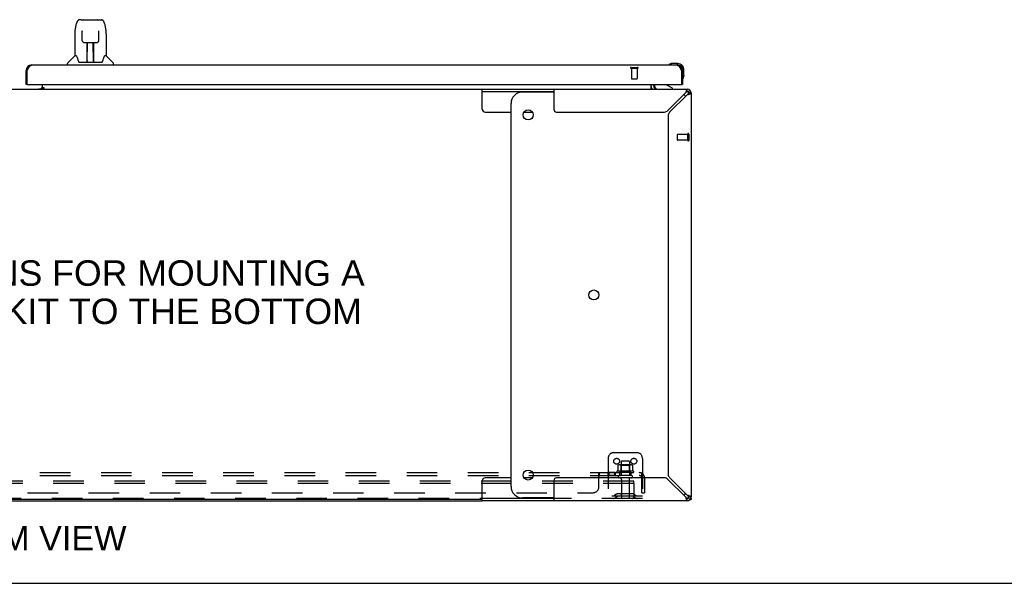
# Model space of a CAD drawing. Header units: inches. Extents: x 0 to 243, y 0 to 157.
# Tile 3 of 26: x 78 to 121, y 0 to 25. Entities that reach past the tile are written whole.
import ezdxf

# ---------------------------------------------------------------- set-up
doc = ezdxf.new("R2010")
doc.units = ezdxf.units.IN
doc.header["$LTSCALE"] = 13.357143
doc.header["$MEASUREMENT"] = 0
doc.linetypes.add('HIDDEN', pattern=[0.2, 0.1, -0.1])
doc.layers.get('0').update_dxf_attribs({"linetype": 'CONTINUOUS'})
for name, color, linetype in [('02___PRT_ALL_AXES', 7, 'CONTINUOUS'), ('DEFAULT_2', 8, 'HIDDEN'), ('DIMENSIONS', 7, 'CONTINUOUS')]:
    doc.layers.add(name, color=color, linetype=linetype)
doc.styles.get("Standard").update_dxf_attribs({"font": 'arial.ttf'})

msp = doc.modelspace()

# ---------------------------------------------------------------- linework, layer by layer
at = {"color": 7, "linetype": 'Continuous'}
for p, q in [((81.082, 24.637), (81.001, 24.637)), ((81.083, 24.637), (81.889, 24.637)), ((81.088, 24.637), (81.087, 24.637)), ((81.193, 24.649), (81.779, 24.649)), ((81.89, 24.637), (81.971, 24.637)), ((80.812, 24.177), (80.877, 24.482)), ((81.12, 24.125), (81.1, 24.125)), ((81.119, 24.161), (81.119, 24.157)), ((81.119, 24.157), (81.119, 24.153)), ((81.119, 24.153), (81.119, 24.145)), ((81.119, 24.145), (81.12, 24.134)), ((81.127, 23.73), (81.12, 24.134)), ((81.846, 23.73), (81.853, 24.142)), ((81.853, 24.151), (81.853, 24.155)), ((81.853, 24.142), (81.853, 24.151)), ((81.872, 24.125), (81.853, 24.125)), ((82.095, 24.482), (82.16, 24.177)), ((80.797, 24.034), (80.797, 23.062)), ((82.175, 24.033), (82.175, 23.062)), ((81.207, 23.652), (81.327, 23.652)), ((81.337, 22.806), (81.352, 23.653)), ((81.344, 23.237), (81.344, 23.653)), ((81.351, 23.589), (81.344, 23.589)), ((81.348, 23.428), (81.344, 23.428)), ((81.348, 23.416), (81.344, 23.416)), ((81.363, 23.653), (81.609, 23.653)), ((81.612, 22.786), (81.597, 23.653)), ((81.598, 23.589), (81.628, 23.589)), ((81.601, 23.653), (81.601, 23.589)), ((81.628, 23.428), (81.601, 23.428)), ((81.628, 23.416), (81.601, 23.416)), ((81.628, 22.786), (81.628, 23.653)), ((81.645, 23.652), (81.765, 23.652)), ((80.791, 23.056), (80.494, 22.758)), ((80.87, 23.062), (80.797, 23.062)), ((81.338, 22.858), (81.337, 22.832)), ((81.605, 23.188), (81.628, 23.188)), ((81.628, 23.184), (81.605, 23.184)), ((81.611, 22.832), (81.611, 22.858)), ((82.175, 23.062), (82.102, 23.062)), ((82.181, 23.056), (82.479, 22.758)), ((78.674, 22.422), (78.716, 22.422)), ((80.482, 22.668), (80.482, 22.731)), ((80.965, 22.81), (80.97, 22.802)), ((81, 22.786), (81.972, 22.786)), ((81.344, 22.786), (81.344, 22.791)), ((82.49, 22.668), (82.49, 22.731)), ((106.773, 22.683), (106.766, 22.682)), ((106.864, 22.725), (106.902, 22.728)), ((107.158, 22.728), (106.902, 22.728)), ((107.158, 22.668), (107.115, 22.668)), ((107.361, 22.422), (107.319, 22.422)), ((107.361, 22.422), (107.361, 22.465)), ((107.421, 22.209), (107.421, 22.465)), ((107.374, 22.073), (107.376, 22.08)), ((107.421, 22.209), (107.418, 22.171)), ((56.859, 21.61), (98.613, 21.61)), ((78.736, 21.814), (78.674, 21.814)), ((79.375, 21.685), (79.311, 21.621)), ((79.382, 21.645), (79.382, 21.814)), ((79.382, 21.69), (79.45, 21.69)), ((79.382, 21.61), (79.382, 21.64)), ((79.45, 21.64), (79.382, 21.64)), ((79.45, 21.69), (79.45, 21.64)), ((98.613, 20.735), (98.613, 21.61)), ((105.986, 21.639), (105.986, 21.814)), ((106.132, 21.814), (106.132, 21.767)), ((106.919, 21.649), (106.681, 21.787)), ((106.919, 21.61), (106.919, 21.649)), ((107.299, 21.814), (107.361, 21.814)), ((107.57, 21.506), (107.57, 21.61)), ((107.687, 21.561), (107.614, 21.488)), ((98.613, 21.506), (101.736, 21.506)), ((101.736, 21.485), (100.368, 21.485)), ((107.736, 21.444), (107.632, 21.444)), ((99.868, 4.235), (99.868, 20.985)), ((98.738, 20.61), (99.868, 20.61)), ((100.438, 20.61), (100.797, 20.61)), ((98.613, 3.61), (98.613, 4.485)), ((99.868, 4.61), (98.738, 4.61)), ((100.797, 4.61), (100.438, 4.61)), ((98.613, 3.662), (56.859, 3.662)), ((101.736, 3.714), (98.613, 3.714)), ((101.736, 3.735), (100.368, 3.735)), ((107.57, 3.61), (107.57, 3.714)), ((107.687, 3.659), (107.614, 3.732)), ((107.632, 3.777), (107.736, 3.777)), ((107.632, 3.622), (107.632, 3.61)), ((107.69, 3.662), (107.736, 3.662)), ((0, 0), (242.857, 0))]:
    msp.add_line(p, q, dxfattribs=at)
at = {"color": 3, "linetype": 'Continuous'}
for p, q in [((78.674, 21.814), (78.674, 22.422)), ((78.716, 22.422), (78.729, 22.447)), ((78.716, 21.834), (78.716, 22.422)), ((78.729, 22.447), (78.736, 22.46)), ((78.736, 22.46), (78.743, 22.473)), ((78.743, 22.473), (78.75, 22.485)), ((78.92, 22.668), (107.115, 22.668)), ((107.278, 22.498), (107.285, 22.485)), ((107.285, 22.485), (107.292, 22.473)), ((107.292, 22.473), (107.299, 22.46)), ((107.299, 22.46), (107.306, 22.447)), ((107.306, 22.447), (107.319, 22.422)), ((107.319, 22.422), (107.319, 21.834)), ((107.361, 22.422), (107.361, 21.814)), ((78.736, 21.814), (107.299, 21.814)), ((79.211, 21.621), (79.382, 21.621)), ((79.382, 21.645), (79.45, 21.645)), ((98.613, 21.61), (107.57, 21.61)), ((101.736, 21.61), (101.736, 20.735)), ((106.09, 21.814), (106.09, 21.753)), ((107.493, 21.444), (106.724, 20.675)), ((106.801, 20.598), (107.57, 21.368)), ((107.621, 21.383), (107.645, 21.39)), ((107.736, 21.444), (107.736, 3.777)), ((101.861, 20.61), (106.569, 20.61)), ((106.736, 20.443), (106.736, 4.777)), ((101.736, 4.485), (101.736, 3.61)), ((106.569, 4.61), (101.861, 4.61)), ((106.724, 4.546), (107.493, 3.777)), ((107.57, 3.853), (106.801, 4.622)), ((56.859, 3.61), (98.613, 3.61)), ((107.57, 3.61), (98.613, 3.61)), ((107.509, 3.725), (107.516, 3.701)), ((107.632, 3.61), (107.607, 3.61)), ((107.736, 3.725), (107.736, 3.662))]:
    msp.add_line(p, q, dxfattribs=at)
at = {"color": 7, "linetype": 'Continuous'}
for points in [[(81.001, 24.637), (80.997, 24.637), (80.982, 24.635), (80.967, 24.63), (80.953, 24.623), (80.941, 24.615), (80.93, 24.605), (80.921, 24.593), (80.912, 24.581), (80.905, 24.568), (80.898, 24.553), (80.892, 24.537), (80.886, 24.518), (80.881, 24.497), (80.877, 24.482)], [(82.071, 24.559), (82.065, 24.572), (82.059, 24.583), (82.051, 24.594), (82.043, 24.604), (82.034, 24.613), (82.023, 24.621), (82.011, 24.627), (81.999, 24.632), (81.986, 24.635), (81.971, 24.637)], [(82.095, 24.482), (82.092, 24.494), (82.087, 24.513), (82.082, 24.53), (82.077, 24.545), (82.071, 24.559)], [(80.812, 24.177), (80.806, 24.145), (80.801, 24.103), (80.798, 24.061), (80.797, 24.034)], [(81.119, 24.165), (81.119, 24.166), (81.119, 24.166), (81.119, 24.165), (81.119, 24.164), (81.119, 24.164), (81.119, 24.162), (81.119, 24.161)], [(81.853, 24.155), (81.853, 24.159), (81.854, 24.161), (81.854, 24.162), (81.854, 24.164), (81.854, 24.165), (81.854, 24.165), (81.854, 24.166)], [(82.175, 24.033), (82.175, 24.061), (82.172, 24.103), (82.166, 24.146), (82.16, 24.177)], [(81.127, 23.73), (81.128, 23.718), (81.131, 23.705), (81.137, 23.693), (81.144, 23.682), (81.153, 23.673), (81.163, 23.665), (81.174, 23.659), (81.186, 23.655), (81.199, 23.653), (81.206, 23.652)], [(81.766, 23.652), (81.775, 23.653), (81.787, 23.655), (81.799, 23.66), (81.811, 23.666), (81.821, 23.674), (81.829, 23.684), (81.837, 23.695), (81.842, 23.707), (81.845, 23.72), (81.846, 23.73)], [(81.327, 23.652), (81.33, 23.652), (81.339, 23.653), (81.348, 23.653), (81.357, 23.653), (81.363, 23.653)], [(81.609, 23.653), (81.617, 23.653), (81.626, 23.653), (81.635, 23.653), (81.643, 23.652), (81.645, 23.652)], [(80.867, 23.062), (80.872, 23.052), (80.886, 23.024), (80.901, 22.989), (80.917, 22.946), (80.933, 22.897), (80.948, 22.85)], [(80.948, 22.85), (80.95, 22.842), (80.955, 22.829), (80.96, 22.819), (80.965, 22.81)], [(82.007, 22.809), (82.012, 22.818), (82.017, 22.829), (82.022, 22.841), (82.025, 22.85)], [(82.025, 22.85), (82.039, 22.896), (82.055, 22.944), (82.071, 22.987), (82.086, 23.023), (82.1, 23.052), (82.105, 23.062)], [(80.97, 22.802), (80.976, 22.796), (80.983, 22.791), (80.991, 22.788), (80.998, 22.786), (81, 22.786)], [(81.972, 22.786), (81.974, 22.786), (81.981, 22.788), (81.989, 22.791), (81.996, 22.796)], [(81.996, 22.796), (82.002, 22.802), (82.007, 22.809)], [(105.986, 21.639), (105.988, 21.639), (105.989, 21.639), (105.991, 21.639), (105.993, 21.639), (105.995, 21.638), (105.997, 21.637), (105.998, 21.635), (106, 21.634), (106.002, 21.632), (106.003, 21.63), (106.004, 21.628), (106.006, 21.626)], [(106.006, 21.626), (106.009, 21.622), (106.01, 21.62), (106.011, 21.618), (106.013, 21.616), (106.014, 21.615), (106.016, 21.613), (106.017, 21.612), (106.019, 21.611), (106.02, 21.611), (106.022, 21.61), (106.023, 21.61)], [(107.532, 21.488), (107.524, 21.48), (107.516, 21.472), (107.509, 21.463), (107.501, 21.453), (107.493, 21.444)], [(107.57, 21.506), (107.562, 21.505), (107.554, 21.503), (107.547, 21.499), (107.539, 21.494), (107.532, 21.488)], [(107.57, 21.368), (107.579, 21.375), (107.589, 21.383), (107.598, 21.39), (107.606, 21.398), (107.614, 21.406), (107.62, 21.413), (107.625, 21.421), (107.629, 21.428), (107.631, 21.436), (107.632, 21.444)], [(107.493, 3.777), (107.501, 3.767), (107.509, 3.757), (107.516, 3.748), (107.524, 3.74), (107.532, 3.732), (107.539, 3.726), (107.547, 3.721), (107.554, 3.717), (107.562, 3.715), (107.57, 3.714)], [(107.614, 3.815), (107.606, 3.822), (107.598, 3.83), (107.589, 3.838), (107.579, 3.845), (107.57, 3.853)], [(107.632, 3.777), (107.631, 3.784), (107.629, 3.792), (107.625, 3.8), (107.62, 3.807), (107.614, 3.815)]]:
    msp.add_lwpolyline(points, dxfattribs=at)
at = {"color": 3, "linetype": 'Continuous'}
for points in [[(78.75, 22.485), (78.757, 22.498), (78.76, 22.504), (78.763, 22.51), (78.767, 22.516), (78.77, 22.522), (78.774, 22.528), (78.777, 22.534), (78.78, 22.539), (78.784, 22.545), (78.787, 22.55), (78.791, 22.556), (78.794, 22.561), (78.797, 22.567), (78.801, 22.572), (78.804, 22.577), (78.808, 22.582), (78.811, 22.587), (78.815, 22.591), (78.818, 22.596), (78.821, 22.6), (78.825, 22.605), (78.828, 22.609), (78.832, 22.613), (78.835, 22.617), (78.838, 22.621), (78.842, 22.625), (78.845, 22.628), (78.849, 22.632), (78.852, 22.635), (78.855, 22.638), (78.859, 22.641), (78.862, 22.644), (78.866, 22.647), (78.869, 22.649), (78.872, 22.652), (78.876, 22.654), (78.879, 22.656), (78.883, 22.658), (78.886, 22.66), (78.889, 22.661), (78.893, 22.663), (78.896, 22.664), (78.9, 22.665), (78.903, 22.666), (78.907, 22.667), (78.91, 22.667), (78.913, 22.668), (78.917, 22.668), (78.92, 22.668)], [(107.115, 22.668), (107.118, 22.668), (107.121, 22.668), (107.125, 22.667), (107.128, 22.667), (107.132, 22.666), (107.135, 22.665), (107.139, 22.664), (107.142, 22.663), (107.145, 22.661), (107.149, 22.66), (107.152, 22.658), (107.156, 22.656), (107.159, 22.654), (107.162, 22.652), (107.166, 22.649), (107.169, 22.647), (107.173, 22.644), (107.176, 22.641), (107.179, 22.638), (107.183, 22.635), (107.186, 22.632), (107.19, 22.628), (107.193, 22.625), (107.196, 22.621), (107.2, 22.617), (107.203, 22.613), (107.207, 22.609), (107.21, 22.605), (107.214, 22.6), (107.217, 22.596), (107.22, 22.591), (107.224, 22.587), (107.227, 22.582), (107.231, 22.577), (107.234, 22.572), (107.237, 22.567), (107.241, 22.561), (107.244, 22.556), (107.248, 22.55), (107.251, 22.545), (107.254, 22.539), (107.258, 22.534), (107.261, 22.528), (107.265, 22.522), (107.268, 22.516), (107.271, 22.51), (107.275, 22.504), (107.278, 22.498)], [(107.516, 21.519), (107.509, 21.495), (107.501, 21.47), (107.493, 21.444)], [(107.57, 21.61), (107.562, 21.608), (107.554, 21.602), (107.547, 21.592), (107.539, 21.578), (107.532, 21.561), (107.524, 21.542), (107.516, 21.519)], [(107.57, 21.368), (107.596, 21.375), (107.621, 21.383)], [(107.645, 21.39), (107.668, 21.398), (107.687, 21.406), (107.704, 21.413), (107.718, 21.421), (107.728, 21.428), (107.734, 21.436), (107.736, 21.444)], [(107.493, 3.777), (107.501, 3.751), (107.509, 3.725)], [(107.516, 3.701), (107.524, 3.679), (107.532, 3.659), (107.539, 3.642), (107.547, 3.628), (107.554, 3.618), (107.562, 3.612), (107.57, 3.61)], [(107.645, 3.83), (107.621, 3.838), (107.596, 3.845), (107.57, 3.853)], [(107.736, 3.777), (107.734, 3.784), (107.728, 3.792), (107.718, 3.8), (107.704, 3.807), (107.687, 3.815), (107.668, 3.822), (107.645, 3.83)]]:
    msp.add_lwpolyline(points, dxfattribs=at)
at = {"color": 7, "linetype": 'Continuous'}
for centre in [(100.618, 20.485), (103.485, 12.61), (100.618, 4.735)]:
    msp.add_circle(centre, 0.219, dxfattribs=at)
for centre, radius, start, end in [((81.193, 24.629), 0.0197, 90, 156.393), ((81.779, 24.629), 0.0197, 23.607, 90), ((80.805, 23.042), 0.0197, 90, 135), ((82.167, 23.042), 0.0197, 45, 90), ((80.522, 22.731), 0.0394, 135, 180), ((81.357, 22.806), 0.0197, 179, 270), ((81.357, 22.806), 0.0197, 260.739, 269.9232), ((81.592, 22.806), 0.0197, 270, 1), ((81.592, 22.806), 0.0197, 270.0771, 272.6469), ((82.451, 22.731), 0.0394, 0, 45), ((106.781, 22.68), 0.015, 120.8899, 173.6204), ((106.781, 22.683), 0.015, 186.3796, 270), ((106.902, 22.478), 0.25, 90, 120.8899), ((107.158, 22.465), 0.263, 0, 90), ((107.158, 22.465), 0.203, 0, 90), ((107.376, 22.088), 0.015, 180, 263.6204), ((107.373, 22.088), 0.015, 276.3796, 329.1101), ((107.171, 22.209), 0.25, 329.1101, 360), ((106.233, 21.753), 0.246, 180, 214.2307), ((106.289, 21.767), 0.157, 180, 270), ((106.731, 21.874), 0.1, 216.5468, 239.908), ((100.368, 20.985), 0.5, 90, 180), ((107.11, 20.985), 0.5, 38.696, 51.0622), ((107.57, 21.444), 0.0625, 0, 90), ((98.738, 20.735), 0.125, 180, 270), ((98.738, 4.485), 0.125, 90, 180), ((100.368, 4.235), 0.5, 180, 270), ((107.11, 4.235), 0.5, 308.9378, 321.304), ((107.57, 3.777), 0.0625, 270, 360)]:
    msp.add_arc(centre, radius, start, end, dxfattribs=at)
at = {"color": 3, "linetype": 'Continuous'}
for centre, radius, start, end in [((78.92, 22.422), 0.246, 90, 180), ((107.115, 22.422), 0.246, 0, 90), ((78.736, 21.834), 0.02, 180, 270), ((79.267, 21.725), 0.115, 295.2502, 360), ((106.233, 21.753), 0.142, 180, 270), ((107.299, 21.834), 0.02, 270, 360), ((107.57, 21.444), 0.167, 0, 90), ((101.861, 20.735), 0.125, 180, 270), ((106.569, 20.83), 0.22, 270, 315), ((106.956, 20.443), 0.22, 135, 180), ((106.956, 4.777), 0.22, 180, 225), ((101.861, 4.485), 0.125, 90, 180), ((106.569, 4.39), 0.22, 45, 90), ((107.57, 3.777), 0.167, 270, 360)]:
    msp.add_arc(centre, radius, start, end, dxfattribs=at)
at = {"color": 7, "linetype": 'Continuous'}
for centre, major_axis, start_param, end_param in [((81.337, 22.826), (0, 0.0394), -2.940151, -2.835574), ((81.612, 22.826), (0.0394, 0), -1.876815, -1.570796)]:
    msp.add_ellipse(centre, major_axis=major_axis, ratio=1, start_param=start_param, end_param=end_param, dxfattribs=at)
at = {"layer": '02___PRT_ALL_AXES', "color": 8, "linetype": 'HIDDEN'}
for p, q in [((105.133, 22.521), (105.381, 22.521)), ((105.133, 22.521), (105.133, 22.074)), ((105.381, 22.521), (105.381, 22.074)), ((107.589, 19.63), (107.142, 19.63)), ((107.589, 19.382), (107.142, 19.382)), ((107.589, 19.382), (107.589, 19.63)), ((104.678, 5.309), (104.678, 4.714)), ((105.044, 5.309), (105.044, 4.714)), ((104.422, 4.839), (104.102, 4.839)), ((104.102, 4.839), (104.102, 4.714)), ((104.141, 4.839), (104.141, 4.714)), ((104.383, 4.839), (104.383, 4.714)), ((104.422, 4.839), (104.422, 4.714)), ((105.217, 4.909), (104.505, 4.909)), ((104.527, 4.839), (104.611, 4.839)), ((105.111, 4.839), (104.611, 4.839)), ((104.611, 4.839), (104.611, 4.714)), ((105.111, 4.839), (105.195, 4.839)), ((105.111, 4.839), (105.111, 4.714)), ((104.422, 4.714), (104.102, 4.714)), ((105.111, 4.714), (104.611, 4.714)), ((104.695, 4.546), (104.695, 3.744)), ((105.027, 4.546), (105.027, 3.744))]:
    msp.add_line(p, q, dxfattribs=at)
at = {"layer": '02___PRT_ALL_AXES', "color": 3, "linetype": 'Continuous'}
msp.add_line((79.211, 21.621), (79.211, 21.61), dxfattribs=at)
at = {"layer": '02___PRT_ALL_AXES', "color": 8, "linetype": 'HIDDEN'}
for centre, radius, start, end in [((104.527, 4.878), 0.0384, 124.4497, 270), ((104.861, 4.309), 0.698, 117.6814, 120.6631), ((104.861, 4.309), 0.698, 59.3369, 62.3186), ((105.195, 4.878), 0.0384, 270, 55.5503)]:
    msp.add_arc(centre, radius, start, end, dxfattribs=at)
at = {"layer": 'DEFAULT_2', "color": 8, "linetype": 'HIDDEN'}
for p, q in [((105.115, 22.564), (105.399, 22.564)), ((105.115, 22.521), (105.399, 22.521)), ((105.143, 22.064), (105.371, 22.064)), ((107.132, 19.62), (107.132, 19.392)), ((107.589, 19.648), (107.589, 19.364)), ((107.632, 19.648), (107.632, 19.364)), ((104.361, 5.714), (105.361, 5.714)), ((104.111, 5.464), (104.111, 3.714)), ((105.117, 5.175), (104.606, 5.175)), ((104.678, 5.155), (104.658, 5.175)), ((105.014, 5.339), (104.708, 5.339)), ((105.045, 5.155), (105.065, 5.175)), ((105.611, 5.464), (105.611, 3.714)), ((49.892, 4.839), (105.58, 4.839)), ((103.705, 4.214), (103.705, 4.785)), ((103.74, 4.714), (103.74, 4.839)), ((104.542, 5.154), (104.542, 4.936)), ((104.678, 4.859), (104.658, 4.839)), ((105.045, 5.155), (104.678, 5.155)), ((104.678, 4.859), (104.678, 5.155)), ((105.045, 4.859), (104.678, 4.859)), ((105.045, 4.859), (105.045, 5.155)), ((105.045, 4.859), (105.065, 4.839)), ((105.18, 5.154), (105.18, 4.936)), ((105.618, 4.785), (105.539, 4.689)), ((105.58, 4.714), (105.58, 4.839)), ((49.892, 4.714), (105.58, 4.714)), ((105.236, 4.464), (50.236, 4.464)), ((105.236, 4.36), (50.236, 4.36)), ((103.739, 4.714), (103.74, 4.714)), ((105.126, 4.608), (104.597, 4.608)), ((105.236, 4.36), (105.236, 4.464)), ((105.236, 4.36), (105.236, 3.774)), ((105.58, 3.964), (105.58, 4.602)), ((105.705, 4.602), (105.705, 3.964)), ((52.017, 3.964), (103.455, 3.964)), ((104.454, 3.887), (104.386, 3.838)), ((105.202, 3.908), (104.521, 3.908)), ((104.686, 3.908), (104.686, 3.804)), ((105.036, 3.908), (105.036, 3.804)), ((105.268, 3.887), (105.336, 3.838)), ((105.58, 3.964), (105.705, 3.964)), ((105.176, 3.714), (50.296, 3.714)), ((105.611, 3.818), (104.111, 3.818)), ((104.515, 3.802), (104.447, 3.753)), ((105.202, 3.804), (104.521, 3.804)), ((105.611, 3.714), (105.176, 3.714)), ((105.208, 3.802), (105.275, 3.753))]:
    msp.add_line(p, q, dxfattribs=at)
for points in [[(103.705, 4.785), (103.707, 4.787), (103.708, 4.79), (103.71, 4.792), (103.711, 4.795), (103.713, 4.799), (103.714, 4.802), (103.716, 4.806)], [(103.716, 4.806), (103.719, 4.813), (103.72, 4.817), (103.722, 4.82), (103.723, 4.823)], [(103.723, 4.823), (103.725, 4.826), (103.727, 4.829), (103.728, 4.832), (103.73, 4.834), (103.732, 4.836)], [(103.727, 4.829), (103.728, 4.832), (103.73, 4.834), (103.732, 4.836), (103.734, 4.837), (103.736, 4.838), (103.737, 4.839), (103.739, 4.839), (103.74, 4.839)], [(103.737, 4.839), (103.739, 4.839), (103.74, 4.839)], [(104.542, 4.936), (104.542, 4.935), (104.542, 4.933), (104.542, 4.932), (104.541, 4.931), (104.541, 4.931), (104.541, 4.93), (104.54, 4.93), (104.54, 4.929), (104.54, 4.929), (104.539, 4.929), (104.539, 4.928), (104.539, 4.928), (104.538, 4.928), (104.538, 4.928), (104.538, 4.927), (104.537, 4.927), (104.537, 4.927), (104.537, 4.927)], [(104.548, 5.163), (104.547, 5.162), (104.545, 5.161), (104.544, 5.16), (104.543, 5.159), (104.543, 5.157), (104.542, 5.155), (104.542, 5.154)], [(105.174, 5.163), (105.176, 5.162), (105.177, 5.161), (105.178, 5.16), (105.179, 5.159), (105.18, 5.157), (105.18, 5.155), (105.18, 5.154)], [(105.185, 4.927), (105.185, 4.927), (105.185, 4.927), (105.185, 4.927), (105.184, 4.928), (105.184, 4.928), (105.184, 4.928), (105.183, 4.928), (105.183, 4.929), (105.183, 4.929), (105.182, 4.929), (105.182, 4.93), (105.182, 4.93), (105.181, 4.931), (105.181, 4.931), (105.181, 4.932), (105.18, 4.933), (105.18, 4.935), (105.18, 4.936)], [(105.58, 4.774), (105.58, 4.774), (105.58, 4.774), (105.58, 4.774), (105.58, 4.774), (105.58, 4.773), (105.58, 4.773), (105.58, 4.772), (105.58, 4.772), (105.58, 4.771), (105.58, 4.77), (105.579, 4.77), (105.579, 4.769), (105.579, 4.768), (105.579, 4.768), (105.579, 4.767), (105.579, 4.766), (105.579, 4.766), (105.578, 4.765), (105.578, 4.764), (105.578, 4.763), (105.578, 4.763), (105.578, 4.762), (105.578, 4.761), (105.577, 4.76), (105.577, 4.759), (105.577, 4.759), (105.577, 4.758), (105.577, 4.757), (105.576, 4.756), (105.576, 4.755), (105.576, 4.754), (105.576, 4.754), (105.575, 4.753), (105.575, 4.752), (105.575, 4.751), (105.574, 4.75), (105.574, 4.749), (105.574, 4.748), (105.574, 4.747), (105.573, 4.746), (105.573, 4.745), (105.573, 4.744), (105.572, 4.743), (105.572, 4.742), (105.572, 4.741), (105.571, 4.74), (105.571, 4.739), (105.57, 4.738), (105.57, 4.737), (105.57, 4.736), (105.569, 4.735), (105.569, 4.734), (105.568, 4.733), (105.568, 4.732), (105.568, 4.731), (105.567, 4.73), (105.567, 4.729), (105.566, 4.728), (105.566, 4.727), (105.565, 4.726), (105.565, 4.725), (105.565, 4.725), (105.564, 4.724), (105.564, 4.723), (105.563, 4.722), (105.563, 4.721), (105.563, 4.721), (105.562, 4.72), (105.562, 4.719), (105.562, 4.718), (105.561, 4.717), (105.561, 4.717), (105.56, 4.716), (105.56, 4.715), (105.56, 4.715), (105.559, 4.714), (105.559, 4.713), (105.559, 4.713), (105.558, 4.712), (105.558, 4.712), (105.558, 4.711), (105.557, 4.711), (105.557, 4.71), (105.557, 4.71)], [(105.6, 4.817), (105.599, 4.82), (105.597, 4.823), (105.596, 4.826), (105.594, 4.829), (105.592, 4.832), (105.59, 4.834), (105.588, 4.836), (105.587, 4.837), (105.585, 4.838), (105.583, 4.839), (105.581, 4.839), (105.58, 4.839)], [(105.58, 4.771), (105.58, 4.771), (105.58, 4.772), (105.58, 4.772), (105.58, 4.773), (105.58, 4.773), (105.58, 4.774), (105.58, 4.774), (105.58, 4.774)], [(105.618, 4.785), (105.616, 4.787), (105.614, 4.79), (105.612, 4.792), (105.61, 4.795), (105.608, 4.799), (105.606, 4.802), (105.605, 4.806), (105.603, 4.81), (105.6, 4.817)], [(103.705, 4.689), (103.707, 4.688), (103.708, 4.688), (103.71, 4.688), (103.712, 4.688), (103.713, 4.689), (103.715, 4.69), (103.716, 4.691), (103.718, 4.692), (103.719, 4.693), (103.721, 4.695), (103.722, 4.696)], [(103.705, 4.689), (103.707, 4.688), (103.708, 4.688), (103.71, 4.688), (103.712, 4.688), (103.713, 4.689), (103.715, 4.69)], [(103.716, 4.691), (103.718, 4.692), (103.719, 4.693), (103.721, 4.695), (103.722, 4.696), (103.723, 4.698), (103.725, 4.7), (103.727, 4.704)], [(103.727, 4.704), (103.729, 4.706), (103.73, 4.707), (103.731, 4.709), (103.733, 4.711), (103.734, 4.712), (103.736, 4.713)], [(103.73, 4.707), (103.731, 4.709), (103.733, 4.711), (103.734, 4.712), (103.736, 4.713), (103.737, 4.714), (103.739, 4.714), (103.74, 4.714)], [(105.539, 4.689), (105.54, 4.688), (105.54, 4.688), (105.541, 4.688), (105.542, 4.688), (105.543, 4.689), (105.545, 4.69), (105.546, 4.691), (105.547, 4.692), (105.549, 4.693), (105.551, 4.695), (105.552, 4.696), (105.556, 4.7)], [(105.556, 4.7), (105.558, 4.702), (105.561, 4.704), (105.563, 4.706), (105.565, 4.707), (105.568, 4.709), (105.57, 4.711), (105.572, 4.712), (105.574, 4.713), (105.576, 4.714), (105.578, 4.714), (105.58, 4.714)], [(105.557, 4.71), (105.557, 4.71), (105.557, 4.71), (105.557, 4.71), (105.557, 4.71), (105.557, 4.711), (105.557, 4.711), (105.558, 4.711), (105.558, 4.712), (105.558, 4.712), (105.559, 4.712), (105.559, 4.713), (105.559, 4.713), (105.56, 4.714)]]:
    msp.add_lwpolyline(points, dxfattribs=at)
for centre in [(104.486, 5.339), (105.236, 5.339)]:
    msp.add_circle(centre, 0.128, dxfattribs=at)
for centre, radius, start, end in [((105.115, 22.543), 0.0215, 90, 270), ((105.399, 22.543), 0.0215, 270, 90), ((105.143, 22.074), 0.01, 180, 270), ((105.371, 22.074), 0.01, 270, 360), ((107.142, 19.62), 0.01, 90, 180), ((107.142, 19.392), 0.01, 180, 270), ((107.611, 19.648), 0.0215, 0, 180), ((107.611, 19.364), 0.0215, 180, 360), ((104.361, 5.464), 0.25, 90, 180), ((105.361, 5.464), 0.25, 0, 90), ((104.606, 5.034), 0.141, 90, 113.95), ((104.708, 5.309), 0.03, 90, 180), ((105.014, 5.309), 0.03, 0, 90), ((105.117, 5.034), 0.141, 66.05, 90), ((105.468, 4.602), 0.237, 0, 90), ((104.597, 4.661), 0.053, 90, 270), ((104.633, 4.546), 0.0625, 0, 90), ((105.09, 4.546), 0.0625, 90, 180), ((105.126, 4.661), 0.053, 270, 90), ((105.468, 4.602), 0.112, 0, 90), ((103.455, 4.214), 0.25, 270, 360), ((104.521, 3.794), 0.114, 90, 125.7539), ((105.202, 3.794), 0.114, 54.2461, 90), ((104.325, 3.922), 0.104, 270, 305.7539), ((104.325, 3.922), 0.208, 270, 305.7539), ((104.521, 3.794), 0.01, 90, 125.7539), ((104.725, 3.744), 0.03, 180, 270), ((104.997, 3.744), 0.03, 270, 360), ((105.174, 3.777), 0.0625, 270, 360), ((105.176, 3.774), 0.06, 270, 360), ((105.202, 3.794), 0.01, 54.2461, 90), ((105.397, 3.922), 0.208, 234.2461, 270), ((105.397, 3.922), 0.104, 234.2461, 270)]:
    msp.add_arc(centre, radius, start, end, dxfattribs=at)

# ---------------------------------------------------------------- texts
at = {"layer": 'DIMENSIONS', "color": 2, "linetype": 'Continuous', "attachment_point": 2, "line_spacing_factor": 0.9}
for s, insert, char_height, width in [('CUTOUT PROVISIONS FOR MOUNTING A\\PSTANDARD FLOOR KIT TO THE BOTTOM', (78.125, 14.125), 1.11429, 30.64079), ('BOTTOM VIEW', (77.742, 2.511), 1.07143, 10.61869)]:
    msp.add_mtext(s, dxfattribs=dict(at, insert=insert, char_height=char_height, width=width))

doc.saveas('drawing.dxf')
